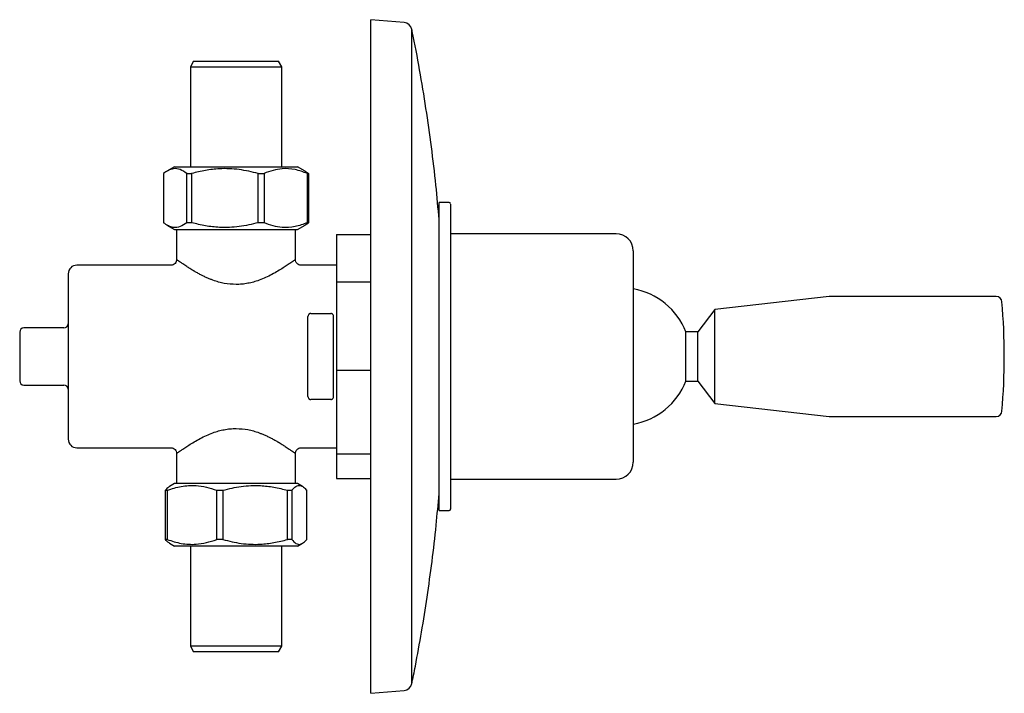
# Model space of a CAD drawing. Header units: millimetres. Extents: x 4032.865 to 4033.037, y 1753.162 to 1753.28.
import ezdxf

# ---------------------------------------------------------------- set-up
doc = ezdxf.new("R2010")
doc.units = ezdxf.units.MM
doc.layers.add('SANINDUSA', color=3, linetype='Continuous')

msp = doc.modelspace()

# ---------------------------------------------------------------- linework, layer by layer
at = {"layer": 'SANINDUSA'}
for p, q in [((4032.932243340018, 1753.279087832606), (4032.926356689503, 1753.279602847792)), ((4032.926356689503, 1753.161602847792), (4032.926356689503, 1753.279602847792)), ((4032.933582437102, 1753.163312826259), (4032.933582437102, 1753.277892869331)), ((4032.895343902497, 1753.272352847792), (4032.894766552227, 1753.271352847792)), ((4032.894766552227, 1753.271352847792), (4032.894766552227, 1753.253852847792)), ((4032.894766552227, 1753.271352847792), (4032.910766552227, 1753.271352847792)), ((4032.895343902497, 1753.272352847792), (4032.90920906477, 1753.272352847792)), ((4032.90920906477, 1753.272352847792), (4032.910189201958, 1753.272352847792)), ((4032.910766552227, 1753.271352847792), (4032.910189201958, 1753.272352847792)), ((4032.910766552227, 1753.253852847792), (4032.910766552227, 1753.271352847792)), ((4032.892016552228, 1753.253852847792), (4032.890669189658, 1753.25307494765)), ((4032.892016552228, 1753.253852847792), (4032.913516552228, 1753.253852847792)), ((4032.914863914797, 1753.25307494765), (4032.913516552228, 1753.253852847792)), ((4032.890074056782, 1753.252669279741), (4032.890074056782, 1753.244036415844)), ((4032.894142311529, 1753.252669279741), (4032.894986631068, 1753.252669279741)), ((4032.894142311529, 1753.244036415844), (4032.894142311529, 1753.252669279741)), ((4032.894986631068, 1753.252669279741), (4032.894986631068, 1753.244036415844)), ((4032.90664569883, 1753.252669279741), (4032.907679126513, 1753.252669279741)), ((4032.90664569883, 1753.244036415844), (4032.90664569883, 1753.252669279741)), ((4032.907679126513, 1753.252669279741), (4032.907679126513, 1753.244036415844)), ((4032.914852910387, 1753.253055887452), (4032.915459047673, 1753.252669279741)), ((4032.915269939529, 1753.252669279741), (4032.915459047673, 1753.252669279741)), ((4032.915269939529, 1753.244036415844), (4032.915269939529, 1753.252669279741)), ((4032.915459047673, 1753.252669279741), (4032.915459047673, 1753.244036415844)), ((4032.940101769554, 1753.247602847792), (4032.938351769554, 1753.247602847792)), ((4032.938351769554, 1753.193602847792), (4032.938351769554, 1753.247602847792)), ((4032.890669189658, 1753.243630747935), (4032.892016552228, 1753.242852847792)), ((4032.894986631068, 1753.244036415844), (4032.894142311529, 1753.244036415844)), ((4032.907679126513, 1753.244036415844), (4032.90664569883, 1753.244036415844)), ((4032.913516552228, 1753.242852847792), (4032.914863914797, 1753.243630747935)), ((4032.914852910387, 1753.243649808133), (4032.915459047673, 1753.244036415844)), ((4032.915459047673, 1753.244036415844), (4032.915269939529, 1753.244036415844)), ((4032.892016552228, 1753.242852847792), (4032.895871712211, 1753.242852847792)), ((4032.892366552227, 1753.242852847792), (4032.892366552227, 1753.237598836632)), ((4032.895871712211, 1753.242852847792), (4032.913516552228, 1753.242852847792)), ((4032.913166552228, 1753.237595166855), (4032.913166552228, 1753.242852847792)), ((4032.920366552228, 1753.241966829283), (4032.920366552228, 1753.233640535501)), ((4032.920366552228, 1753.241966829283), (4032.926356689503, 1753.241966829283)), ((4032.969366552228, 1753.242102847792), (4032.940351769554, 1753.242102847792)), ((4032.972366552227, 1753.239102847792), (4032.972366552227, 1753.202770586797)), ((4032.891369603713, 1753.236602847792), (4032.874866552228, 1753.236602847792)), ((4032.920366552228, 1753.236602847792), (4032.914159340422, 1753.236602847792)), ((4032.926356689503, 1753.233640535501), (4032.920366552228, 1753.233640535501)), ((4032.920366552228, 1753.233640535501), (4032.920366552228, 1753.218188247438)), ((4033.006669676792, 1753.231102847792), (4032.986669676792, 1753.228852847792)), ((4033.035953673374, 1753.231102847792), (4033.006669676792, 1753.231102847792)), ((4032.915866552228, 1753.228140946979), (4032.919366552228, 1753.228140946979)), ((4032.986669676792, 1753.228852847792), (4032.983669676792, 1753.224902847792)), ((4032.986669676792, 1753.212352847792), (4032.986669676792, 1753.228852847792)), ((4032.915366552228, 1753.227100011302), (4032.915366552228, 1753.227624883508)), ((4032.919866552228, 1753.227100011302), (4032.919866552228, 1753.227624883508)), ((4032.864866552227, 1753.224852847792), (4032.864866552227, 1753.216352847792)), ((4032.872616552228, 1753.225602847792), (4032.865616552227, 1753.225602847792)), ((4032.983669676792, 1753.224902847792), (4032.981569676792, 1753.224902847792)), ((4032.981569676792, 1753.216302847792), (4032.981569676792, 1753.224902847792)), ((4032.983669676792, 1753.216302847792), (4032.983669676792, 1753.224902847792)), ((4032.920366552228, 1753.218188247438), (4032.920366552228, 1753.203506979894)), ((4032.920366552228, 1753.218188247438), (4032.926356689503, 1753.218188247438)), ((4032.981569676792, 1753.216302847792), (4032.983669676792, 1753.216302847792)), ((4032.983669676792, 1753.216302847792), (4032.986669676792, 1753.212352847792)), ((4032.865616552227, 1753.215602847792), (4032.872616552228, 1753.215602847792)), ((4032.915366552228, 1753.213580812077), (4032.915366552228, 1753.214105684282)), ((4032.919866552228, 1753.213580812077), (4032.919866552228, 1753.214105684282)), ((4032.919366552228, 1753.213064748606), (4032.915866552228, 1753.213064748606)), ((4032.986669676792, 1753.212352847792), (4033.006669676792, 1753.210102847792)), ((4033.006669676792, 1753.210102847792), (4033.035953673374, 1753.210102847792)), ((4032.874866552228, 1753.204602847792), (4032.891373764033, 1753.204602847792)), ((4032.914163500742, 1753.204602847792), (4032.920366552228, 1753.204602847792)), ((4032.892366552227, 1753.20361052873), (4032.892366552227, 1753.198352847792)), ((4032.913166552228, 1753.198352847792), (4032.913166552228, 1753.203606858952)), ((4032.926356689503, 1753.203506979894), (4032.920366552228, 1753.203506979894)), ((4032.920366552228, 1753.203506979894), (4032.920366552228, 1753.199238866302)), ((4032.972366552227, 1753.202770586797), (4032.972366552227, 1753.202102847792)), ((4032.920366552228, 1753.199238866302), (4032.926356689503, 1753.199238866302)), ((4032.940351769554, 1753.199102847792), (4032.969366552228, 1753.199102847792)), ((4032.890385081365, 1753.19716927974), (4032.890709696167, 1753.19716927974)), ((4032.890385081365, 1753.188536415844), (4032.890385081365, 1753.19716927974)), ((4032.890709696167, 1753.19716927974), (4032.890709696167, 1753.188536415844)), ((4032.892016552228, 1753.198352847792), (4032.891110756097, 1753.197829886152)), ((4032.910648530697, 1753.198352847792), (4032.892016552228, 1753.198352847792)), ((4032.899387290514, 1753.19716927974), (4032.900460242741, 1753.19716927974)), ((4032.899387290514, 1753.188536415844), (4032.899387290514, 1753.19716927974)), ((4032.900460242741, 1753.19716927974), (4032.900460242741, 1753.188536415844)), ((4032.913516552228, 1753.198352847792), (4032.910648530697, 1753.198352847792)), ((4032.911768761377, 1753.19716927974), (4032.912517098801, 1753.19716927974)), ((4032.911768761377, 1753.188536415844), (4032.911768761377, 1753.19716927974)), ((4032.912517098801, 1753.19716927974), (4032.912517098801, 1753.188536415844)), ((4032.914422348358, 1753.197829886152), (4032.913516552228, 1753.198352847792)), ((4032.91514802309, 1753.188536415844), (4032.91514802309, 1753.19716927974)), ((4032.938351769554, 1753.193602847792), (4032.940101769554, 1753.193602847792)), ((4032.890709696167, 1753.188536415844), (4032.890385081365, 1753.188536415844)), ((4032.900460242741, 1753.188536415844), (4032.899387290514, 1753.188536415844)), ((4032.912517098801, 1753.188536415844), (4032.911768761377, 1753.188536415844)), ((4032.891110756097, 1753.187875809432), (4032.892016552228, 1753.187352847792)), ((4032.913516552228, 1753.187352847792), (4032.892016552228, 1753.187352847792)), ((4032.894766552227, 1753.187352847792), (4032.894766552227, 1753.169852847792)), ((4032.910766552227, 1753.169852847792), (4032.910766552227, 1753.187352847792)), ((4032.913516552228, 1753.187352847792), (4032.914422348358, 1753.187875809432)), ((4032.894766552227, 1753.169852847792), (4032.895343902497, 1753.168852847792)), ((4032.910766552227, 1753.169852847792), (4032.894766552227, 1753.169852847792)), ((4032.910189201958, 1753.168852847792), (4032.910766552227, 1753.169852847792)), ((4032.910189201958, 1753.168852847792), (4032.895343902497, 1753.168852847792)), ((4032.926356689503, 1753.161602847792), (4032.932243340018, 1753.162117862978))]:
    msp.add_line(p, q, dxfattribs=at)
for centre, radius, start, end in [((4032.932112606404, 1753.277593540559), 0.001500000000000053, 11.51079269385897, 85.00000000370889), ((4032.940101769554, 1753.247352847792), 0.000250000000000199, 0, 90), ((4032.969366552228, 1753.239102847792), 0.002999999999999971, 0, 90), ((4032.874866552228, 1753.235102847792), 0.001499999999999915, 90, 180), ((4032.970366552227, 1753.220602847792), 0.01200000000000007, 20.99787553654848, 80.40593177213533), ((4033.035953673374, 1753.230102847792), 0.0009999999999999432, 4.97712384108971, 90), ((4032.926866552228, 1753.220602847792), 0.1104999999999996, 355.0228761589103, 4.97712384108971), ((4032.872616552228, 1753.226352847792), 0.0007500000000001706, 270, 0), ((4032.865616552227, 1753.224852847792), 0.0007500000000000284, 90, 180), ((4032.865616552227, 1753.216352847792), 0.0007500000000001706, 180, 270), ((4032.970366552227, 1753.220602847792), 0.01199999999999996, 279.5940682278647, 339.0021244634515), ((4032.872616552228, 1753.214852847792), 0.0007499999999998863, 0, 90), ((4033.035953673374, 1753.211102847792), 0.001000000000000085, 270, 355.0228761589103), ((4032.874866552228, 1753.206102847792), 0.001500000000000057, 180, 270), ((4032.969366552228, 1753.202102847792), 0.003000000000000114, 270, 0), ((4032.940101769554, 1753.193852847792), 0.0002499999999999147, 270, 0), ((4032.932112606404, 1753.163612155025), 0.001500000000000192, 274.9999999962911, 348.4892073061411)]:
    msp.add_arc(centre, radius, start, end, dxfattribs=at)
for points, knots in [([(4032.938346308, 1753.244576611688), (4032.938169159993, 1753.24658180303), (4032.937792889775, 1753.250840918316), (4032.93702007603, 1753.257341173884), (4032.936075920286, 1753.264084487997), (4032.934946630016, 1753.270818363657), (4032.934111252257, 1753.275417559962), (4032.933606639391, 1753.277760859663), (4032.933582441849, 1753.277873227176)], [0, 0, 0, 0, 0.1794311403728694, 0.3811196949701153, 0.5834367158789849, 0.7863300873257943, 0.989753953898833, 1, 1, 1, 1]), ([(4032.894142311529, 1753.252669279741), (4032.893758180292, 1753.252930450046), (4032.892981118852, 1753.253458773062), (4032.891891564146, 1753.253568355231), (4032.89091611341, 1753.253262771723), (4032.890355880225, 1753.252867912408), (4032.890074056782, 1753.252669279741)], [0, 0, 0, 0, 0.286909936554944, 0.5803918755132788, 0.7889175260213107, 0.9999999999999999, 0.9999999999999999, 0.9999999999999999, 0.9999999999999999]), ([(4032.90664569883, 1753.252669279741), (4032.905544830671, 1753.252930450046), (4032.903317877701, 1753.253458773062), (4032.900195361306, 1753.253568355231), (4032.897399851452, 1753.253262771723), (4032.895794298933, 1753.252867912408), (4032.894986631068, 1753.252669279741)], [0, 0, 0, 0, 0.2869099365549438, 0.58039187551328, 0.78891752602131, 1, 1, 1, 1]), ([(4032.915269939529, 1753.252669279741), (4032.914553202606, 1753.252930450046), (4032.913103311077, 1753.253458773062), (4032.911070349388, 1753.253568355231), (4032.90925029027, 1753.253262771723), (4032.908204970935, 1753.252867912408), (4032.907679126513, 1753.252669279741)], [0, 0, 0, 0, 0.2869099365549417, 0.580391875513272, 0.7889175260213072, 1, 1, 1, 1]), ([(4032.940351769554, 1753.247308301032), (4032.940351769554, 1753.24730915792), (4032.940351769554, 1753.247311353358), (4032.940351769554, 1753.246840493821), (4032.940351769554, 1753.246001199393), (4032.940351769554, 1753.24488574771), (4032.940351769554, 1753.243610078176), (4032.940351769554, 1753.242085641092), (4032.940351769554, 1753.240320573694), (4032.940351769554, 1753.238347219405), (4032.940351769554, 1753.236198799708), (4032.940351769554, 1753.233904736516), (4032.940351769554, 1753.231266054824), (4032.940351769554, 1753.228281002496), (4032.940351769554, 1753.22499995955), (4032.940351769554, 1753.222796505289), (4032.940351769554, 1753.221711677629)], [0, 0, 0, 0, 0.05262535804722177, 0.1348317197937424, 0.2193520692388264, 0.285416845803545, 0.3514945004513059, 0.4189650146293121, 0.4864486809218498, 0.5539191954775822, 0.6214028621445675, 0.6874676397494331, 0.7535452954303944, 0.8380542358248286, 0.9202691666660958, 1, 1, 1, 1]), ([(4032.894142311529, 1753.244036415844), (4032.893758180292, 1753.243775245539), (4032.892981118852, 1753.243246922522), (4032.891891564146, 1753.243137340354), (4032.89091611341, 1753.243442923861), (4032.890355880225, 1753.243837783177), (4032.890074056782, 1753.244036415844)], [0, 0, 0, 0, 0.2869099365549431, 0.580391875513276, 0.7889175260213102, 1, 1, 1, 1]), ([(4032.90664569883, 1753.244036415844), (4032.905544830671, 1753.243775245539), (4032.903317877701, 1753.243246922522), (4032.900195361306, 1753.243137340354), (4032.897399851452, 1753.243442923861), (4032.895794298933, 1753.243837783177), (4032.894986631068, 1753.244036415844)], [0, 0, 0, 0, 0.2869099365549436, 0.5803918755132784, 0.7889175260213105, 1, 1, 1, 1]), ([(4032.915269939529, 1753.244036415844), (4032.914553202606, 1753.243775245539), (4032.913103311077, 1753.243246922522), (4032.911070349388, 1753.243137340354), (4032.90925029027, 1753.243442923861), (4032.908204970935, 1753.243837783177), (4032.907679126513, 1753.244036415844)], [0, 0, 0, 0, 0.2869099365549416, 0.5803918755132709, 0.7889175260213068, 1, 1, 1, 1]), ([(4032.892369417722, 1753.237599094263), (4032.892353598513, 1753.237468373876), (4032.89232197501, 1753.237207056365), (4032.892093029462, 1753.236875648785), (4032.891761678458, 1753.236646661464), (4032.891500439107, 1753.23661512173), (4032.891369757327, 1753.236599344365)], [0, 0, 0, 0, 0.2501258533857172, 0.500015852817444, 0.7498890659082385, 1, 1, 1, 1]), ([(4032.902766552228, 1753.233213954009), (4032.902062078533, 1753.233254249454), (4032.901018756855, 1753.233313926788), (4032.899687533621, 1753.233646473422), (4032.898873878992, 1753.233908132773), (4032.898198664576, 1753.23416871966), (4032.897649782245, 1753.234401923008), (4032.897109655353, 1753.234652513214), (4032.896548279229, 1753.234933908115), (4032.896010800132, 1753.235222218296), (4032.89563777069, 1753.235434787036), (4032.895457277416, 1753.235541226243), (4032.895441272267, 1753.23555068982), (4032.895436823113, 1753.23555332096), (4032.895436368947, 1753.235553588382), (4032.895436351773, 1753.235553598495), (4032.895436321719, 1753.235553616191), (4032.895436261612, 1753.235553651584), (4032.895436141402, 1753.235553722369), (4032.895435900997, 1753.23555386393), (4032.895435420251, 1753.235554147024), (4032.895434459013, 1753.235554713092), (4032.895432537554, 1753.235555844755), (4032.895428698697, 1753.235558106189), (4032.895421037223, 1753.235562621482), (4032.895405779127, 1753.235571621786), (4032.895375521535, 1753.235589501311), (4032.895316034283, 1753.235624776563), (4032.895201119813, 1753.235693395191), (4032.894987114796, 1753.235822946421), (4032.894619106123, 1753.236051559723), (4032.894195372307, 1753.236327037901), (4032.89378809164, 1753.236598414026), (4032.893465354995, 1753.236817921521), (4032.893130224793, 1753.237048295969), (4032.892814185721, 1753.237267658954), (4032.892461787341, 1753.237520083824), (4032.892404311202, 1753.237567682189), (4032.892366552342, 1753.23759895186)], [0, 0, 0, 0, 0.1237238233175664, 0.183234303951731, 0.2483087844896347, 0.2827934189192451, 0.3216472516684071, 0.3648858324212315, 0.402442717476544, 0.4517651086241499, 0.4960087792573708, 0.4991192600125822, 0.5001965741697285, 0.5003165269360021, 0.5003176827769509, 0.5003188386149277, 0.5003211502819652, 0.500325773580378, 0.5003350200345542, 0.5003535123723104, 0.5003904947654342, 0.5004644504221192, 0.5006123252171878, 0.5009079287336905, 0.5014985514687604, 0.5026774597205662, 0.5050259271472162, 0.5096854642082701, 0.5188549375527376, 0.5365954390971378, 0.5696828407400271, 0.626291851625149, 0.6704368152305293, 0.7122185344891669, 0.7516756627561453, 0.8166290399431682, 0.8795347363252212, 1, 1, 1, 1]), ([(4032.913166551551, 1753.237594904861), (4032.913124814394, 1753.23756793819), (4032.913041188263, 1753.237513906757), (4032.912467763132, 1753.237089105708), (4032.911771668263, 1753.236606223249), (4032.911021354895, 1753.236113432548), (4032.910123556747, 1753.235563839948), (4032.90909462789, 1753.234982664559), (4032.907990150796, 1753.234437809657), (4032.90689470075, 1753.233985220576), (4032.90585018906, 1753.233646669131), (4032.904838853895, 1753.233406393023), (4032.903813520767, 1753.23324619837), (4032.903109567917, 1753.233224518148), (4032.902766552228, 1753.233213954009)], [0, 0, 0, 0, 0.123464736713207, 0.247378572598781, 0.3285792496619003, 0.4107383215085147, 0.4988853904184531, 0.5863545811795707, 0.6715678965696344, 0.751069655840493, 0.815727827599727, 0.8759795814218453, 0.9395684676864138, 1, 1, 1, 1]), ([(4032.91415978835, 1753.236595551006), (4032.914029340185, 1753.236611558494), (4032.913768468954, 1753.236643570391), (4032.913437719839, 1753.236872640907), (4032.913208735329, 1753.237203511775), (4032.913176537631, 1753.237464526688), (4032.913160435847, 1753.237595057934)], [0, 0, 0, 0, 0.2499818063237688, 0.4999155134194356, 0.7499121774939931, 1, 1, 1, 1]), ([(4032.873366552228, 1753.235102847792), (4032.873366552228, 1753.235056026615), (4032.873366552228, 1753.234959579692), (4032.873366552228, 1753.234290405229), (4032.873366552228, 1753.233500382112), (4032.873366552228, 1753.232503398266), (4032.873366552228, 1753.230928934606), (4032.873366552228, 1753.228610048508), (4032.873366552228, 1753.226011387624), (4032.873366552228, 1753.223308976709), (4032.873366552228, 1753.220602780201), (4032.873366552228, 1753.217896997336), (4032.873366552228, 1753.215664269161), (4032.873366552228, 1753.213921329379), (4032.873366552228, 1753.212216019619), (4032.873366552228, 1753.210276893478), (4032.873366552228, 1753.208391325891), (4032.873366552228, 1753.207053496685), (4032.873366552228, 1753.206246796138), (4032.873366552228, 1753.206149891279), (4032.873366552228, 1753.206102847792)], [0, 0, 0, 0, 0.05824839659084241, 0.1199858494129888, 0.152184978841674, 0.1843725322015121, 0.2500412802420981, 0.3157100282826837, 0.3800141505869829, 0.4417516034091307, 0.4999999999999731, 0.5582483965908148, 0.619985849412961, 0.6521849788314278, 0.6843725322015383, 0.7500412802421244, 0.8157100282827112, 0.8800141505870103, 0.9417516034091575, 0.9999999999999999, 0.9999999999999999, 0.9999999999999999, 0.9999999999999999]), ([(4032.915866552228, 1753.228140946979), (4032.915831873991, 1753.228138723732), (4032.915759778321, 1753.228134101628), (4032.915661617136, 1753.228099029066), (4032.915573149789, 1753.228046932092), (4032.915473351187, 1753.227955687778), (4032.915386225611, 1753.227814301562), (4032.91537316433, 1753.227688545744), (4032.915366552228, 1753.227624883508)], [0, 0, 0, 0, 0.1057042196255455, 0.2197579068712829, 0.332832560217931, 0.4642442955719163, 0.7287806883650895, 1, 1, 1, 1]), ([(4032.919866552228, 1753.227624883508), (4032.919859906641, 1753.227688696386), (4032.919846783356, 1753.227814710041), (4032.919759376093, 1753.227956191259), (4032.919659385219, 1753.228047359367), (4032.919570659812, 1753.228099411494), (4032.919472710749, 1753.228134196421), (4032.919400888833, 1753.228138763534), (4032.919366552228, 1753.228140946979)], [0, 0, 0, 0, 0.2718134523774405, 0.5367600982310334, 0.6681852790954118, 0.7809827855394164, 0.8952922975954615, 1, 1, 1, 1]), ([(4032.915366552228, 1753.214105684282), (4032.915366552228, 1753.214137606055), (4032.915366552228, 1753.214203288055), (4032.915366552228, 1753.2145874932), (4032.915366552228, 1753.215199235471), (4032.915366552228, 1753.216044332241), (4032.915366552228, 1753.21707249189), (4032.915366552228, 1753.218219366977), (4032.915366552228, 1753.219410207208), (4032.915366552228, 1753.220602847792), (4032.915366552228, 1753.221795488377), (4032.915366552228, 1753.222986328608), (4032.915366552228, 1753.224133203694), (4032.915366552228, 1753.225161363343), (4032.915366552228, 1753.226006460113), (4032.915366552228, 1753.226618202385), (4032.915366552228, 1753.227002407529), (4032.915366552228, 1753.22706808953), (4032.915366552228, 1753.227100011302)], [0, 0, 0, 0, 0.0584169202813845, 0.1201982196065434, 0.1844452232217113, 0.2500000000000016, 0.3155547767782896, 0.379801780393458, 0.4415830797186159, 0.5000000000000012, 0.5584169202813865, 0.6201982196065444, 0.6844452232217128, 0.750000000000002, 0.8155547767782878, 0.8798017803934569, 0.9415830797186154, 1, 1, 1, 1]), ([(4032.919866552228, 1753.214105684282), (4032.919866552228, 1753.214137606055), (4032.919866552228, 1753.214203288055), (4032.919866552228, 1753.2145874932), (4032.919866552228, 1753.215199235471), (4032.919866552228, 1753.216044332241), (4032.919866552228, 1753.21707249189), (4032.919866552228, 1753.218219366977), (4032.919866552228, 1753.219410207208), (4032.919866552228, 1753.220602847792), (4032.919866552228, 1753.221795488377), (4032.919866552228, 1753.222986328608), (4032.919866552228, 1753.224133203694), (4032.919866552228, 1753.225161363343), (4032.919866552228, 1753.226006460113), (4032.919866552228, 1753.226618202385), (4032.919866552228, 1753.227002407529), (4032.919866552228, 1753.22706808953), (4032.919866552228, 1753.227100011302)], [0, 0, 0, 0, 0.0584169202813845, 0.1201982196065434, 0.1844452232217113, 0.2500000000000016, 0.3155547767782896, 0.379801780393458, 0.4415830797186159, 0.5000000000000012, 0.5584169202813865, 0.6201982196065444, 0.6844452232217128, 0.750000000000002, 0.8155547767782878, 0.8798017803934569, 0.9415830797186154, 1, 1, 1, 1]), ([(4032.940351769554, 1753.221711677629), (4032.940351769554, 1753.220623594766), (4032.940351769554, 1753.218413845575), (4032.940351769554, 1753.215079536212), (4032.940351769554, 1753.212014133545), (4032.940351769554, 1753.209273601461), (4032.940351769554, 1753.20686570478), (4032.940351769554, 1753.204583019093), (4032.940351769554, 1753.202456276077), (4032.940351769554, 1753.200520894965), (4032.940351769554, 1753.198812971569), (4032.940351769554, 1753.197341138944), (4032.940351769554, 1753.196006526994), (4032.940351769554, 1753.194897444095), (4032.940351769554, 1753.194164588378), (4032.940351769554, 1753.193837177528), (4032.940351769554, 1753.193885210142), (4032.940351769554, 1753.193897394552)], [0, 0, 0, 0, 0.07563669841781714, 0.1536079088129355, 0.2337823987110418, 0.2964502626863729, 0.3591303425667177, 0.4231316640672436, 0.4871454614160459, 0.5511467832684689, 0.6151605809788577, 0.6778284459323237, 0.7405085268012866, 0.8206721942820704, 0.8986515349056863, 0.9742909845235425, 1, 1, 1, 1]), ([(4032.915366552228, 1753.213580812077), (4032.915373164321, 1753.213517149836), (4032.915386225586, 1753.213391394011), (4032.91547334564, 1753.213250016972), (4032.915573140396, 1753.213158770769), (4032.915661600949, 1753.21310667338), (4032.915759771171, 1753.213071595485), (4032.91583186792, 1753.213066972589), (4032.915866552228, 1753.213064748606)], [0, 0, 0, 0, 0.2712190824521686, 0.5357552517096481, 0.6671237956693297, 0.7802413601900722, 0.8942785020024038, 1, 1, 1, 1]), ([(4032.919366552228, 1753.213064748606), (4032.919400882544, 1753.213066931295), (4032.91947270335, 1753.213071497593), (4032.919570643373, 1753.213106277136), (4032.919659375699, 1753.213158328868), (4032.919759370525, 1753.213249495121), (4032.919846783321, 1753.213390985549), (4032.919859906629, 1753.213516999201), (4032.919866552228, 1753.213580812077)], [0, 0, 0, 0, 0.1046897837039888, 0.2190164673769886, 0.3317707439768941, 0.4632394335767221, 0.7281863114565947, 1, 1, 1, 1]), ([(4032.892366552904, 1753.203610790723), (4032.892408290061, 1753.203637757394), (4032.892491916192, 1753.203691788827), (4032.893065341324, 1753.204116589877), (4032.893761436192, 1753.204599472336), (4032.89451174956, 1753.205092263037), (4032.895409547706, 1753.205641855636), (4032.896438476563, 1753.206223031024), (4032.897542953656, 1753.206767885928), (4032.898638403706, 1753.207220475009), (4032.899682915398, 1753.207559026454), (4032.900694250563, 1753.207799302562), (4032.90171958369, 1753.207959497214), (4032.90242353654, 1753.207981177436), (4032.902766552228, 1753.207991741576)], [0, 0, 0, 0, 0.1234647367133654, 0.2473785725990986, 0.3285792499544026, 0.4107383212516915, 0.498885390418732, 0.5863545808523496, 0.6715678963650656, 0.7510696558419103, 0.8157278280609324, 0.8759795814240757, 0.9395684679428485, 1, 1, 1, 1]), ([(4032.902766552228, 1753.207991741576), (4032.903471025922, 1753.20795144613), (4032.904514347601, 1753.207891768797), (4032.905845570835, 1753.207559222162), (4032.906659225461, 1753.207297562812), (4032.907334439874, 1753.207036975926), (4032.907883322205, 1753.206803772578), (4032.908423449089, 1753.206553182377), (4032.908984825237, 1753.206271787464), (4032.909522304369, 1753.205983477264), (4032.909895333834, 1753.20577090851), (4032.910075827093, 1753.205664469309), (4032.910091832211, 1753.20565500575), (4032.910096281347, 1753.205652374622), (4032.910096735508, 1753.205652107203), (4032.910096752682, 1753.20565209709), (4032.910096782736, 1753.205652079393), (4032.910096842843, 1753.205652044), (4032.910096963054, 1753.205651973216), (4032.910097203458, 1753.205651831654), (4032.910097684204, 1753.205651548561), (4032.910098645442, 1753.205650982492), (4032.910100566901, 1753.205649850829), (4032.910104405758, 1753.205647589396), (4032.910112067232, 1753.205643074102), (4032.910127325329, 1753.205634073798), (4032.91015758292, 1753.205616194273), (4032.910217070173, 1753.205580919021), (4032.910331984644, 1753.205512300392), (4032.910545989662, 1753.205382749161), (4032.910913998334, 1753.20515413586), (4032.91133773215, 1753.204878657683), (4032.911745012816, 1753.204607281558), (4032.91206774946, 1753.204387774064), (4032.912402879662, 1753.204157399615), (4032.912718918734, 1753.20393803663), (4032.913071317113, 1753.203685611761), (4032.913128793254, 1753.203638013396), (4032.913166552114, 1753.203606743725)], [0, 0, 0, 0, 0.1237238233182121, 0.1832343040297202, 0.2483087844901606, 0.2827934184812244, 0.321647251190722, 0.3648858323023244, 0.4024427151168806, 0.4517651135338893, 0.4960087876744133, 0.4991192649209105, 0.5001965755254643, 0.5003165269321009, 0.5003176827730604, 0.5003188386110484, 0.5003211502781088, 0.5003257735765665, 0.5003350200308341, 0.5003535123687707, 0.500390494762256, 0.5004644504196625, 0.5006123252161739, 0.5009079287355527, 0.5014985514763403, 0.502677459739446, 0.5050259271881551, 0.509685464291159, 0.518854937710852, 0.5365954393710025, 0.5696828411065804, 0.6262918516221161, 0.6704368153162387, 0.7122185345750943, 0.7516756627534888, 0.8166290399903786, 0.879534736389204, 0.9999999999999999, 0.9999999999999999, 0.9999999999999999, 0.9999999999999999]), ([(4032.891373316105, 1753.204610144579), (4032.89150376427, 1753.20459413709), (4032.891764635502, 1753.204562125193), (4032.892095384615, 1753.204333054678), (4032.892324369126, 1753.20400218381), (4032.892356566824, 1753.203741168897), (4032.892372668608, 1753.20361063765)], [0, 0, 0, 0, 0.2499818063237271, 0.4999155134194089, 0.7499121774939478, 1, 1, 1, 1]), ([(4032.913163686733, 1753.203606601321), (4032.913179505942, 1753.203737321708), (4032.913211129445, 1753.20399863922), (4032.913440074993, 1753.204330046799), (4032.913771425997, 1753.20455903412), (4032.914032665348, 1753.204590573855), (4032.914163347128, 1753.20460635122)], [0, 0, 0, 0, 0.2501258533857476, 0.5000158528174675, 0.7498890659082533, 1, 1, 1, 1]), ([(4032.891125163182, 1753.19780493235), (4032.891061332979, 1753.197777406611), (4032.890810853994, 1753.197669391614), (4032.890566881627, 1753.197382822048), (4032.890385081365, 1753.19716927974)], [0, 0, 0, 0, 0.2548325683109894, 1, 1, 1, 1]), ([(4032.890709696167, 1753.19716927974), (4032.891529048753, 1753.197430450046), (4032.893186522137, 1753.197958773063), (4032.895510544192, 1753.198068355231), (4032.897591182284, 1753.197762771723), (4032.898786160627, 1753.197367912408), (4032.899387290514, 1753.19716927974)], [0, 0, 0, 0, 0.286909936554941, 0.5803918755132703, 0.7889175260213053, 1, 1, 1, 1]), ([(4032.900460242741, 1753.19716927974), (4032.901528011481, 1753.197430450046), (4032.903688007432, 1753.197958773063), (4032.906716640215, 1753.198068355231), (4032.909428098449, 1753.197762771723), (4032.91098537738, 1753.197367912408), (4032.911768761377, 1753.19716927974)], [0, 0, 0, 0, 0.2869099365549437, 0.5803918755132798, 0.7889175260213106, 1, 1, 1, 1]), ([(4032.912517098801, 1753.19716927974), (4032.912765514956, 1753.197430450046), (4032.913268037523, 1753.197958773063), (4032.913972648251, 1753.198068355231), (4032.914603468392, 1753.197762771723), (4032.914965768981, 1753.197367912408), (4032.91514802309, 1753.19716927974)], [0, 0, 0, 0, 0.2869099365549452, 0.580391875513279, 0.7889175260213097, 1, 1, 1, 1]), ([(4032.933543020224, 1753.163195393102), (4032.93376022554, 1753.164247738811), (4032.934386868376, 1753.167283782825), (4032.935294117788, 1753.172370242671), (4032.936274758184, 1753.178483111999), (4032.937126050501, 1753.184717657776), (4032.937832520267, 1753.190777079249), (4032.93818209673, 1753.194762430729), (4032.93834583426, 1753.196629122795)], [0, 0, 0, 0, 0.09537818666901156, 0.2751684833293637, 0.4585614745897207, 0.6448960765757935, 0.8336734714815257, 1, 1, 1, 1]), ([(4032.891125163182, 1753.187900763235), (4032.891061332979, 1753.187928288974), (4032.890810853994, 1753.18803630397), (4032.890566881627, 1753.188322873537), (4032.890385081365, 1753.188536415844)], [0, 0, 0, 0, 0.2548325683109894, 1, 1, 1, 1]), ([(4032.890709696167, 1753.188536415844), (4032.891529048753, 1753.188275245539), (4032.893186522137, 1753.187746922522), (4032.895510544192, 1753.187637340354), (4032.897591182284, 1753.187942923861), (4032.898786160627, 1753.188337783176), (4032.899387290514, 1753.188536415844)], [0, 0, 0, 0, 0.2869099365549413, 0.5803918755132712, 0.7889175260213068, 1, 1, 1, 1]), ([(4032.900460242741, 1753.188536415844), (4032.901528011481, 1753.188275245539), (4032.903688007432, 1753.187746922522), (4032.906716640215, 1753.187637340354), (4032.909428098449, 1753.187942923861), (4032.91098537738, 1753.188337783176), (4032.911768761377, 1753.188536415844)], [0, 0, 0, 0, 0.2869099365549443, 0.580391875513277, 0.7889175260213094, 1, 1, 1, 1]), ([(4032.912517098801, 1753.188536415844), (4032.912765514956, 1753.188275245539), (4032.913268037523, 1753.187746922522), (4032.913972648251, 1753.187637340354), (4032.914603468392, 1753.187942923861), (4032.914965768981, 1753.188337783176), (4032.91514802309, 1753.188536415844)], [0, 0, 0, 0, 0.2869099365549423, 0.5803918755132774, 0.788917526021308, 0.9999999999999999, 0.9999999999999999, 0.9999999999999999, 0.9999999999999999])]:
    msp.add_open_spline(points, degree=3, knots=knots, dxfattribs=at)

doc.saveas('drawing.dxf')
